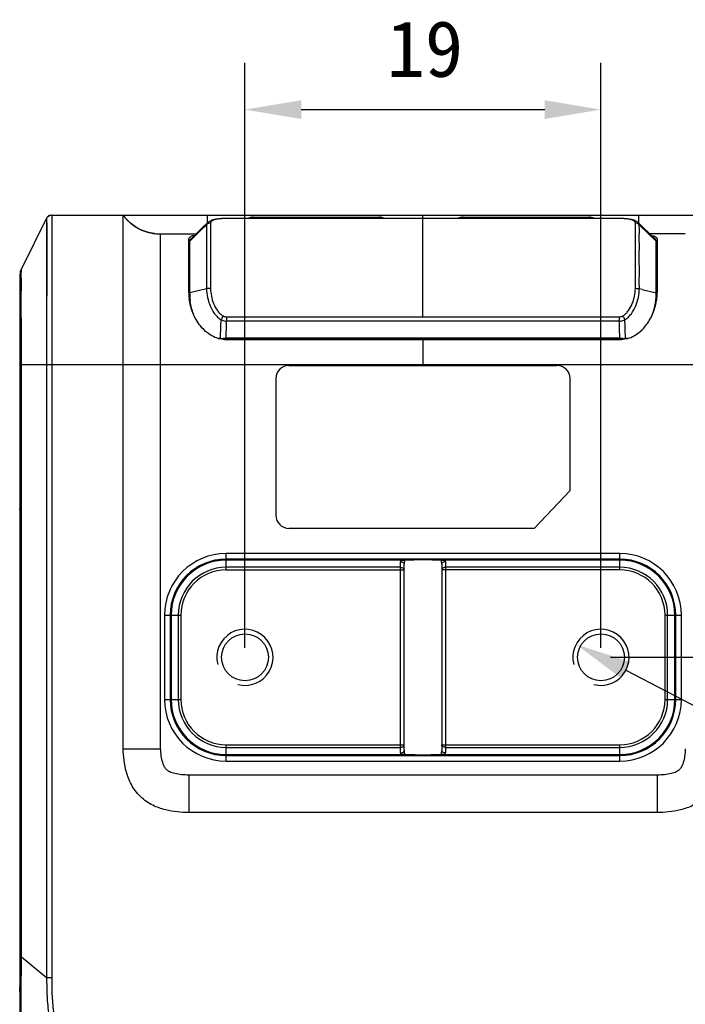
# Model space of a CAD drawing. Header units: millimetres. Extents: x 16 to 357, y 137 to 375.
# Tile 13 of 20: x 260 to 296, y 183 to 236. Entities that reach past the tile are written whole.
import ezdxf

# ---------------------------------------------------------------- set-up
doc = ezdxf.new("R2010")
doc.units = ezdxf.units.MM
doc.header["$LTSCALE"] = 16.335
doc.header["$PDMODE"] = 3
doc.header["$PDSIZE"] = 8
doc.layers.get('0').update_dxf_attribs({"linetype": 'CONTINUOUS'})
doc.layers.get('Defpoints').update_dxf_attribs({"linetype": 'CONTINUOUS'})
doc.layers.add('00_COMPONENTS', color=7, linetype='CONTINUOUS')
doc.layers.add('51__DRAFT_DIMS', color=7, linetype='CONTINUOUS')
doc.styles.get("Standard").update_dxf_attribs({"font": 'simfang.ttf'})
doc.dimstyles.new('DIMSTYLE_3', dxfattribs={"dimtxt": 3, "dimasz": 3, "dimexe": 2.5, "dimexo": 0.5, "dimgap": 0.75, "dimtad": 1, "dimdsep": 46, "dimtxsty": 'STANDARD', "dimblk": '_FILLED', "dimblk1": '_FILLED', "dimblk2": '_FILLED', "dimcen": 0.09, "dimclrt": 3, "dimazin": 2, "dimtp": 0.2, "dimtm": 0.2, "dimtfac": 1, "dimtofl": 0, "dimtmove": 0, "dimatfit": 3, "dimldrblk": '_FILLED', "dimfxl": 1, "dimtolj": 1, "dimarcsym": 0})
doc.dimstyles.new('DIMSTYLE_4', dxfattribs={"dimtxt": 3, "dimasz": 3, "dimexe": 2.5, "dimexo": 0.5, "dimgap": 0.75, "dimtad": 1, "dimdec": 1, "dimdsep": 46, "dimtxsty": 'STANDARD', "dimblk": '_FILLED', "dimblk1": '_FILLED', "dimblk2": '_FILLED', "dimcen": 0.09, "dimclrt": 3, "dimazin": 2, "dimtp": 0.2, "dimtm": 0.2, "dimtfac": 1, "dimtdec": 1, "dimtofl": 0, "dimtmove": 0, "dimatfit": 3, "dimldrblk": '_FILLED', "dimfxl": 1, "dimtolj": 1, "dimarcsym": 0})
doc.dimstyles.new('DIMSTYLE_5', dxfattribs={"dimtxt": 3, "dimasz": 3, "dimexe": 2.5, "dimexo": 0.5, "dimtad": 1, "dimdsep": 46, "dimtxsty": 'STANDARD', "dimblk": '_FILLED', "dimblk1": '_FILLED', "dimblk2": '_FILLED', "dimcen": 0.09, "dimclrt": 3, "dimazin": 2, "dimtp": 0.1, "dimtm": 0.1, "dimtfac": 1, "dimtofl": 0, "dimtmove": 0, "dimatfit": 1, "dimldrblk": '_FILLED', "dimfxl": 1, "dimtolj": 1, "dimarcsym": 0})

# ---------------------------------------------------------------- blocks, each defined once
blk = doc.blocks.new('_FILLED')
at = {"color": 0, "linetype": 'ByBlock'}
blk.add_solid([(0, 0), (-1, 0.167), (-1, -0.167)], dxfattribs=at)
blk = doc.blocks.new('*D62')
at = {"layer": '51__DRAFT_DIMS', "color": 0, "lineweight": -2}
for p, q in [((272.217, 202.39), (272.217, 233.641)), ((291.217, 202.39), (291.217, 233.641)), ((275.217, 231.141), (288.217, 231.141))]:
    blk.add_line(p, q, dxfattribs=at)
at = {"layer": 'Defpoints', "color": 0}
for p in [(291.217, 231.141), (272.217, 201.89), (291.217, 201.89)]:
    blk.add_point(p, dxfattribs=at)
at = {"layer": '51__DRAFT_DIMS', "color": 0, "linetype": 'ByBlock', "lineweight": -2, "xscale": 3, "yscale": 3, "zscale": 3, "rotation": 180}
blk.add_blockref('_FILLED', (272.217, 231.141), dxfattribs=at)
at = {"layer": '51__DRAFT_DIMS', "color": 0, "linetype": 'ByBlock', "lineweight": -2, "xscale": 3, "yscale": 3, "zscale": 3}
blk.add_blockref('_FILLED', (291.217, 231.141), dxfattribs=at)
at = {"layer": '51__DRAFT_DIMS', "color": 3, "insert": (281.82, 235.891), "char_height": 3, "attachment_point": 2, "line_spacing_factor": 0.9}
blk.add_mtext('\\A1;19', dxfattribs=at)
blk = doc.blocks.new('*D63')
at = {"layer": '51__DRAFT_DIMS', "color": 0, "lineweight": -2}
for p, q in [((302.032, 225.502), (314.2, 225.502)), ((311.7, 222.502), (311.7, 204.89)), ((291.717, 201.89), (314.2, 201.89))]:
    blk.add_line(p, q, dxfattribs=at)
at = {"layer": 'Defpoints', "color": 0}
for p in [(301.532, 225.502), (291.217, 201.89), (311.7, 201.89)]:
    blk.add_point(p, dxfattribs=at)
at = {"layer": '51__DRAFT_DIMS', "color": 0, "linetype": 'ByBlock', "lineweight": -2, "xscale": 3, "yscale": 3, "zscale": 3}
for p, rotation in [((311.7, 225.502), 90), ((311.7, 201.89), 270)]:
    blk.add_blockref('_FILLED', p, dxfattribs=dict(at, rotation=rotation))
at = {"layer": '51__DRAFT_DIMS', "color": 3, "insert": (306.95, 213.664), "char_height": 3, "attachment_point": 2, "rotation": 90, "line_spacing_factor": 0.9}
blk.add_mtext('\\A1;23.6', dxfattribs=at)
blk = doc.blocks.new('*D64')
at = {"layer": '51__DRAFT_DIMS', "color": 0, "lineweight": -2}
for p in [(292.547, 201.196), (333.525, 194.327)]:
    blk.add_line(p, (305.727, 194.327), dxfattribs=at)
at = {"layer": 'Defpoints', "color": 0}
for p in [(289.887, 202.583), (292.547, 201.196)]:
    blk.add_point(p, dxfattribs=at)
at = {"layer": '51__DRAFT_DIMS', "color": 0, "linetype": 'ByBlock', "lineweight": -2, "xscale": 3, "yscale": 3, "zscale": 3, "rotation": 152.4718467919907}
blk.add_blockref('_FILLED', (289.887, 202.583), dxfattribs=at)
at = {"layer": '51__DRAFT_DIMS', "color": 3, "insert": (316.234, 198.952), "char_height": 3, "attachment_point": 1, "line_spacing_factor": 0.9}
blk.add_mtext('\\A1;{2-M3{\\fgdt;x}3.5}', dxfattribs=at)

msp = doc.modelspace()

# ---------------------------------------------------------------- linework, layer by layer
at = {"layer": '00_COMPONENTS', "color": 7}
for p, q in [((261.634, 225.33632), (260.28585, 222.64001)), ((261.90233, 225.50216), (301.53155, 225.50216)), ((265.71692, 197.00216), (265.71692, 225.50217)), ((265.74472, 225.46567), (265.73358, 225.48016)), ((265.75594, 225.45126), (265.74472, 225.46567)), ((265.76723, 225.43693), (265.75594, 225.45126)), ((265.77859, 225.42268), (265.76723, 225.43693)), ((265.79004, 225.40852), (265.77859, 225.42268)), ((265.80155, 225.39444), (265.79004, 225.40852)), ((265.81314, 225.38045), (265.80155, 225.39444)), ((265.82481, 225.36655), (265.81314, 225.38045)), ((265.83655, 225.35274), (265.82481, 225.36655)), ((265.84836, 225.33902), (265.83655, 225.35274)), ((265.86024, 225.32539), (265.84836, 225.33902)), ((265.8722, 225.31186), (265.86024, 225.32539)), ((265.88422, 225.29842), (265.8722, 225.31186)), ((265.89632, 225.28509), (265.88422, 225.29842)), ((265.90848, 225.27184), (265.89632, 225.28509)), ((265.92071, 225.2587), (265.90848, 225.27184)), ((265.93302, 225.24566), (265.92071, 225.2587)), ((265.94539, 225.23272), (265.93302, 225.24566)), ((265.95782, 225.21989), (265.94539, 225.23272)), ((265.97032, 225.20716), (265.95782, 225.21989)), ((265.98289, 225.19453), (265.97032, 225.20716)), ((265.99552, 225.18202), (265.98289, 225.19453)), ((266.00822, 225.16961), (265.99552, 225.18202)), ((266.02098, 225.15731), (266.00822, 225.16961)), ((266.0338, 225.14511), (266.02098, 225.15731)), ((266.04668, 225.13303), (266.0338, 225.14511)), ((266.05962, 225.12106), (266.04668, 225.13303)), ((266.07262, 225.10921), (266.05962, 225.12106)), ((266.08568, 225.09746), (266.07262, 225.10921)), ((266.0988, 225.08584), (266.08568, 225.09746)), ((266.11198, 225.07432), (266.0988, 225.08584)), ((266.12521, 225.06292), (266.11198, 225.07432)), ((270.21368, 225.09185), (269.97587, 224.86158)), ((272.65903, 225.40216), (279.37489, 225.40216)), ((283.85899, 225.40216), (290.57485, 225.40216)), ((293.45778, 224.86181), (293.22025, 225.09181)), ((266.1385, 225.05164), (266.12521, 225.06292)), ((266.15184, 225.04048), (266.1385, 225.05164)), ((266.16523, 225.02943), (266.15184, 225.04048)), ((266.17868, 225.0185), (266.16523, 225.02943)), ((266.19218, 225.00769), (266.17868, 225.0185)), ((266.20573, 224.997), (266.19218, 225.00769)), ((266.21932, 224.98643), (266.20573, 224.997)), ((266.23297, 224.97598), (266.21932, 224.98643)), ((266.24667, 224.96565), (266.23297, 224.97598)), ((266.26041, 224.95545), (266.24667, 224.96565)), ((266.2742, 224.94536), (266.26041, 224.95545)), ((266.28803, 224.9354), (266.2742, 224.94536)), ((266.3019, 224.92556), (266.28803, 224.9354)), ((266.31582, 224.91584), (266.3019, 224.92556)), ((266.32978, 224.90625), (266.31582, 224.91584)), ((266.34378, 224.89677), (266.32978, 224.90625)), ((266.35782, 224.88743), (266.34378, 224.89677)), ((266.37189, 224.8782), (266.35782, 224.88743)), ((266.38601, 224.8691), (266.37189, 224.8782)), ((266.40016, 224.86012), (266.38601, 224.8691)), ((266.41434, 224.85127), (266.40016, 224.86012)), ((266.42856, 224.84254), (266.41434, 224.85127)), ((266.44281, 224.83394), (266.42856, 224.84254)), ((266.4571, 224.82546), (266.44281, 224.83394)), ((266.47141, 224.8171), (266.4571, 224.82546)), ((266.48575, 224.80887), (266.47141, 224.8171)), ((266.50012, 224.80076), (266.48575, 224.80887)), ((266.51452, 224.79277), (266.50012, 224.80076)), ((266.52895, 224.78491), (266.51452, 224.79277)), ((266.54339, 224.77717), (266.52895, 224.78491)), ((266.55787, 224.76956), (266.54339, 224.77717)), ((266.57236, 224.76206), (266.55787, 224.76956)), ((266.58688, 224.75469), (266.57236, 224.76206)), ((266.60141, 224.74745), (266.58688, 224.75469)), ((266.61596, 224.74032), (266.60141, 224.74745)), ((266.63052, 224.73332), (266.61596, 224.74032)), ((266.64509, 224.72645), (266.63052, 224.73332)), ((266.65966, 224.7197), (266.64509, 224.72645)), ((266.67425, 224.71307), (266.65966, 224.7197)), ((266.68883, 224.70657), (266.67425, 224.71307)), ((266.70343, 224.70019), (266.68883, 224.70657)), ((266.71802, 224.69393), (266.70343, 224.70019)), ((266.73261, 224.68779), (266.71802, 224.69393)), ((266.74721, 224.68177), (266.73261, 224.68779)), ((266.7618, 224.67588), (266.74721, 224.68177)), ((266.77638, 224.6701), (266.7618, 224.67588)), ((266.79097, 224.66444), (266.77638, 224.6701)), ((266.80554, 224.6589), (266.79097, 224.66444)), ((266.82011, 224.65347), (266.80554, 224.6589)), ((266.83466, 224.64816), (266.82011, 224.65347)), ((266.84921, 224.64297), (266.83466, 224.64816)), ((266.86374, 224.63789), (266.84921, 224.64297)), ((266.87826, 224.63293), (266.86374, 224.63789)), ((266.89276, 224.62807), (266.87826, 224.63293)), ((266.90725, 224.62333), (266.89276, 224.62807)), ((266.92172, 224.61871), (266.90725, 224.62333)), ((266.93617, 224.61419), (266.92172, 224.61871)), ((266.95059, 224.60978), (266.93617, 224.61419)), ((266.965, 224.60548), (266.95059, 224.60978)), ((266.97938, 224.60128), (266.965, 224.60548)), ((266.99374, 224.5972), (266.97938, 224.60128)), ((267.00806, 224.59321), (266.99374, 224.5972)), ((267.02236, 224.58933), (267.00806, 224.59321)), ((267.03663, 224.58556), (267.02236, 224.58933)), ((267.05087, 224.58189), (267.03663, 224.58556)), ((267.06508, 224.57831), (267.05087, 224.58189)), ((267.07926, 224.57484), (267.06508, 224.57831)), ((267.0934, 224.57147), (267.07926, 224.57484)), ((267.1075, 224.56819), (267.0934, 224.57147)), ((267.12156, 224.56501), (267.1075, 224.56819)), ((267.13559, 224.56193), (267.12156, 224.56501)), ((267.14957, 224.55894), (267.13559, 224.56193)), ((267.16352, 224.55604), (267.14957, 224.55894)), ((267.17742, 224.55324), (267.16352, 224.55604)), ((267.19128, 224.55053), (267.17742, 224.55324)), ((267.20509, 224.5479), (267.19128, 224.55053)), ((267.21886, 224.54537), (267.20509, 224.5479)), ((267.23257, 224.54292), (267.21886, 224.54537)), ((269.97587, 224.86158), (269.60631, 224.50443)), ((293.82705, 224.50493), (293.45778, 224.86181)), ((267.24624, 224.54055), (267.23257, 224.54292)), ((267.25986, 224.53827), (267.24624, 224.54055)), ((267.27343, 224.53608), (267.25986, 224.53827)), ((267.28695, 224.53396), (267.27343, 224.53608)), ((267.30041, 224.53193), (267.28695, 224.53396)), ((267.31382, 224.52998), (267.30041, 224.53193)), ((267.32717, 224.52811), (267.31382, 224.52998)), ((267.34046, 224.52631), (267.32717, 224.52811)), ((267.35369, 224.52459), (267.34046, 224.52631)), ((267.36612, 224.52304), (267.35369, 224.52459)), ((267.71692, 224.50216), (269.60395, 224.50216)), ((269.21692, 221.37929), (269.21692, 224.23747)), ((269.26692, 220.86303), (269.26692, 224.13508)), ((294.11994, 224.22229), (293.82705, 224.50493)), ((295.71696, 224.50216), (293.82993, 224.50216)), ((294.16668, 224.13286), (294.16697, 224.12974)), ((294.16699, 221.31505), (294.16697, 224.12974)), ((294.21697, 224.23746), (294.21697, 221.37929)), ((269.21692, 223.43293), (269.26692, 223.43293)), ((294.16697, 223.43293), (294.21697, 223.43293)), ((260.22232, 222.45494), (260.22232, 222.43011)), ((260.25397, 222.56419), (260.24286, 222.54198)), ((269.26692, 222.92842), (269.21692, 222.92842)), ((294.21697, 222.92842), (294.16697, 222.92842)), ((260.21692, 171.65511), (260.21692, 222.34803)), ((269.2874, 220.96819), (269.28684, 220.97298)), ((269.2874, 220.96819), (269.28693, 220.97299)), ((294.16697, 220.86398), (294.16697, 221.01732)), ((270.84516, 218.92532), (270.77997, 218.92503)), ((270.78068, 218.9177), (292.65351, 218.9177)), ((270.90923, 218.92557), (270.84516, 218.92532)), ((270.90923, 218.92557), (270.9434, 218.92569)), ((270.9434, 218.92569), (271.01092, 218.92588)), ((271.01092, 218.92588), (271.07731, 218.92602)), ((271.07731, 218.92602), (271.20774, 218.92613)), ((292.22595, 218.92613), (271.20774, 218.92613)), ((292.21694, 218.85181), (271.21537, 218.85181)), ((292.22595, 218.92613), (292.29109, 218.9261)), ((292.29109, 218.9261), (292.35697, 218.92602)), ((292.35697, 218.92602), (292.42366, 218.92588)), ((292.42366, 218.92588), (292.52584, 218.92557)), ((292.55562, 218.92546), (292.52584, 218.92557)), ((292.65505, 218.92502), (292.55562, 218.92546)), ((274.56696, 217.47693), (288.86696, 217.47693)), ((273.86696, 216.77693), (273.86696, 209.47693)), ((289.56696, 210.79582), (289.56696, 216.77693)), ((289.56696, 210.79582), (287.65229, 208.77693)), ((260.20544, 209.77495), (260.20227, 209.65363)), ((260.19613, 209.08794), (260.19613, 184.91637)), ((287.65229, 208.77693), (274.56696, 208.77693)), ((280.51976, 207.08039), (271.21696, 207.08039)), ((280.71694, 196.92238), (280.71694, 206.85671)), ((282.71694, 206.85671), (282.71694, 196.92238)), ((292.21696, 207.08039), (282.91412, 207.08039)), ((268.27612, 204.13954), (268.27612, 199.63954)), ((295.15781, 199.63954), (295.15781, 204.13954)), ((271.21696, 196.6987), (280.51976, 196.6987)), ((282.91412, 196.6987), (292.21696, 196.6987)), ((294.21839, 193.60216), (269.21549, 193.60216)), ((260.19613, 184.91637), (260.19618, 184.85969)), ((260.20227, 184.35068), (260.20544, 184.22936)), ((260.21059, 184.00388), (260.21181, 183.94058)), ((260.21181, 183.94058), (260.21298, 183.87469))]:
    msp.add_line(p, q, dxfattribs=at)
at = {"layer": '00_COMPONENTS', "color": 4}
for p, q in [((261.634, 225.33632), (261.634, 184.76323)), ((261.63402, 225.33196), (261.63624, 224.88092)), ((261.665, 225.38626), (261.66583, 225.38585)), ((261.84383, 225.49584), (261.84383, 225.49678)), ((270.21693, 225.09485), (270.21693, 225.50216)), ((270.38259, 225.082), (270.38285, 221.65027)), ((271.23841, 225.32447), (271.23841, 225.32562)), ((292.19548, 225.32447), (271.23841, 225.32447)), ((274.11696, 225.40216), (274.11696, 225.32562)), ((279.31696, 225.40216), (279.31696, 225.32562)), ((281.71694, 225.32562), (281.71694, 225.50216)), ((281.71694, 220.07271), (281.71694, 225.32447)), ((283.91692, 225.40216), (283.91692, 225.32562)), ((289.11692, 225.40216), (289.11692, 225.32562)), ((292.19548, 225.32447), (292.19548, 225.32562)), ((293.05102, 221.65027), (293.0513, 225.08232)), ((293.21695, 225.50216), (293.21695, 225.09473)), ((261.63624, 224.88092), (261.63741, 224.50749)), ((269.26692, 224.11989), (270.02401, 224.85449)), ((270.02401, 224.85449), (270.17046, 224.99659)), ((293.26343, 224.99659), (294.16697, 224.11989)), ((261.63741, 224.50749), (261.63795, 224.20692)), ((261.63795, 224.20692), (261.63819, 223.86762)), ((261.63819, 223.86762), (261.63803, 223.46977)), ((260.22587, 222.45494), (260.22232, 222.45494)), ((260.24604, 222.54039), (260.24286, 222.54198)), ((260.27867, 221.42285), (260.27859, 221.47165)), ((260.27893, 221.29807), (260.27867, 221.42285)), ((270.17046, 221.57643), (269.26692, 221.3579)), ((270.17074, 221.62604), (270.17046, 221.57643)), ((270.38285, 221.65027), (270.38259, 221.59704)), ((293.05128, 221.60009), (293.05102, 221.65027)), ((293.40987, 221.541), (293.26343, 221.57643)), ((293.40986, 221.54101), (294.16697, 221.3579)), ((260.28269, 220.14559), (260.27893, 221.29807)), ((260.28181, 220.41203), (260.27945, 221.10666)), ((269.22853, 221.13715), (269.26692, 221.13715)), ((294.20545, 221.13715), (294.16697, 221.13715)), ((260.28267, 220.14562), (260.28181, 220.41203)), ((261.63469, 220.53548), (261.63412, 219.15896)), ((292.19541, 219.8451), (271.23847, 219.8451)), ((271.2385, 220.07271), (271.23851, 219.8451)), ((271.2385, 220.07271), (292.19538, 220.07271)), ((292.19538, 220.07271), (292.19537, 219.8451)), ((270.9072, 218.92584), (270.91063, 218.99702)), ((270.90923, 218.92557), (270.91222, 218.99682)), ((281.71694, 218.85181), (281.71694, 217.50214)), ((292.52584, 218.92557), (292.52275, 218.99695)), ((292.5272, 218.92575), (292.52377, 218.99707)), ((261.634, 217.71076), (261.634, 217.50216)), ((303.21696, 217.50216), (260.21692, 217.50216)), ((260.28585, 185.88008), (260.28586, 217.56781)), ((260.28585, 217.50216), (260.28585, 217.56781)), ((261.90233, 217.50216), (261.90233, 184.76323)), ((267.7181, 197.00216), (267.71692, 217.50211)), ((260.21692, 209.08794), (260.19613, 209.08794)), ((271.21696, 206.5567), (271.21696, 207.43179)), ((292.21696, 207.43179), (271.21696, 207.43179)), ((292.21696, 206.5567), (292.21696, 207.43179)), ((292.21696, 207.13189), (271.21696, 207.13189)), ((280.51694, 206.69812), (271.21696, 206.69812)), ((280.51694, 196.78096), (280.51694, 206.99813)), ((282.91694, 206.99813), (282.91694, 196.78096)), ((292.21696, 206.69812), (282.91694, 206.69812)), ((271.21696, 206.5567), (280.71694, 206.5567)), ((292.21696, 206.5567), (282.71694, 206.5567)), ((267.92472, 204.13954), (267.92472, 199.63954)), ((267.92472, 204.13954), (268.79981, 204.13954)), ((268.22461, 204.13954), (268.22461, 199.63954)), ((268.65839, 204.13954), (268.65839, 199.63954)), ((268.79981, 204.13954), (268.79981, 199.63954)), ((294.63412, 199.63954), (294.63412, 204.13954)), ((294.63412, 204.13954), (295.50921, 204.13954)), ((294.77554, 199.63954), (294.77554, 204.13954)), ((295.20931, 199.63954), (295.20931, 204.13954)), ((295.50921, 199.63954), (295.50921, 204.13954)), ((267.92472, 199.63954), (268.79981, 199.63954)), ((294.63412, 199.63954), (295.50921, 199.63954)), ((271.21696, 196.3473), (271.21696, 197.22239)), ((271.21696, 197.22239), (280.71694, 197.22239)), ((282.71694, 197.22239), (292.21696, 197.22239)), ((292.21696, 196.3473), (292.21696, 197.22239)), ((265.71692, 197.00216), (267.7181, 197.00216)), ((271.21696, 197.08097), (280.51694, 197.08097)), ((282.91694, 197.08097), (292.21696, 197.08097)), ((271.21696, 196.64719), (292.21696, 196.64719)), ((271.21696, 196.3473), (292.21696, 196.3473)), ((269.21549, 195.60216), (269.21549, 193.60216)), ((294.21839, 195.60216), (269.21549, 195.60216)), ((294.21839, 195.60216), (294.21839, 193.60216)), ((260.21692, 185.88008), (260.28585, 185.88008)), ((261.634, 184.76323), (260.28585, 185.88008)), ((260.21692, 184.91637), (260.19613, 184.91637)), ((261.90233, 184.76323), (261.634, 184.76323))]:
    msp.add_line(p, q, dxfattribs=at)
for points in [[(261.634, 225.33632), (261.634, 225.33601), (261.63401, 225.33474), (261.63402, 225.33196)], [(261.63803, 223.46977), (261.63713, 222.70875), (261.63673, 222.41528), (261.63633, 222.10671), (261.63591, 221.78433), (261.63469, 220.53548)]]:
    msp.add_lwpolyline(points, dxfattribs=at)
at = {"layer": '00_COMPONENTS', "color": 7}
for points in [[(265.73358, 225.48016), (265.72252, 225.49472), (265.71694, 225.50215)], [(271.03697, 225.32108), (271.00732, 225.31953), (270.97097, 225.31732), (270.93511, 225.31483), (270.89978, 225.31204), (270.86511, 225.30895), (270.8309, 225.30554), (270.79711, 225.3018), (270.76381, 225.29772), (270.73092, 225.29328), (270.69847, 225.28844), (270.66647, 225.28317), (270.63475, 225.27743), (270.60339, 225.27116), (270.57238, 225.26433), (270.54147, 225.25682), (270.51077, 225.24858), (270.48025, 225.2395), (270.44954, 225.22936), (270.41872, 225.218), (270.38789, 225.20527), (270.3567, 225.19074), (270.32536, 225.17418), (270.29405, 225.15529), (270.2625, 225.13336), (270.23104, 225.10786), (270.2137, 225.09187)], [(271.22488, 225.3256), (271.18933, 225.32537), (271.15322, 225.32485), (271.11679, 225.32404), (271.08038, 225.32291), (271.04411, 225.32142), (271.03692, 225.32108)], [(292.39692, 225.32108), (292.36287, 225.32256), (292.32665, 225.32377), (292.29035, 225.32467), (292.2543, 225.32526), (292.21876, 225.32557), (271.22488, 225.3256)], [(293.22023, 225.09182), (293.18837, 225.1201), (293.15385, 225.14595), (293.11934, 225.16795), (293.08522, 225.1867), (293.0511, 225.20301), (293.01718, 225.21721), (292.98368, 225.22959), (292.95011, 225.2406), (292.91652, 225.25042), (292.88305, 225.25918), (292.84927, 225.26711), (292.81512, 225.27431), (292.78074, 225.28083), (292.74589, 225.28677), (292.71059, 225.29218), (292.67486, 225.2971), (292.63855, 225.30159), (292.60169, 225.30567), (292.56434, 225.30936), (292.52631, 225.31268), (292.48765, 225.31564), (292.44836, 225.31824), (292.40826, 225.32051), (292.39695, 225.32108)], [(269.60631, 224.50443), (269.34091, 224.24829), (269.31384, 224.22218)]]:
    msp.add_lwpolyline(points, dxfattribs=at)
for centre in [(272.21696, 201.88954), (291.21696, 201.88954)]:
    msp.add_circle(centre, 1.25, dxfattribs=at)
for centre, radius, start, end in [((261.90233, 225.20216), 0.3, 90, 153.434949), ((261.84055, 225.30216), 0.19463, 90, 153.434949), ((268.09894, 227.28661), 2.97629, 216.838186, 220.809096), ((272.65903, 224.90216), 0.5, 90, 122.036877), ((279.37489, 224.90216), 0.5, 57.938111, 90), ((283.85899, 224.90216), 0.5, 90, 122.061035), ((290.57485, 224.90216), 0.5, 57.938965, 90), ((267.68743, 227.14308), 2.63967, 261.620992, 263.008286), ((267.69878, 227.23806), 2.73533, 263.014583, 265.380518), ((267.7058, 227.31954), 2.81711, 265.371669, 265.8911), ((267.71516, 227.47371), 2.97155, 265.923996, 270.033881), ((269.36831, 224.20087), 0.15575, 160.722059, 166.411797), ((269.44057, 224.0913), 0.18208, 134.104813, 139.776484), ((294.06576, 224.20091), 0.15556, 13.586309, 19.51646), ((260.8698, 222.34803), 0.65288, 153.434949, 180), ((260.41694, 222.45494), 0.19463, 153.434949, 180), ((272.06717, 221.38986), 2.85027, 180.21237, 182.398016), ((272.0163, 221.3873), 2.79934, 182.389346, 186.880884), ((272.19916, 221.31435), 2.93226, 179.986437, 186.685479), ((291.25628, 221.31217), 2.91059, 353.214109, 355.525855), ((291.21842, 221.31503), 2.94857, 355.527872, 0.000352), ((291.40645, 221.38962), 2.81067, 350.773246, 353.0662), ((291.41721, 221.38733), 2.79971, 353.086113, 357.606447), ((291.36706, 221.38986), 2.84992, 357.597765, 359.787588), ((274.56696, 216.77693), 0.7, 90, 180), ((288.86696, 216.77693), 0.7, 0, 90), ((228.1549, 210.61302), 32.0615, 358.502142, 358.628586), ((286.3843, 209.1118), 26.1881, 179.416879, 179.634482), ((282.47351, 209.1533), 22.27708, 179.16936, 179.421253), ((277.77261, 209.22372), 17.57566, 178.875956, 179.176747), ((272.95033, 209.32131), 12.75239, 178.506752, 178.889304), ((274.56696, 209.47693), 0.7, 180, 270), ((289.72688, 209.08977), 29.53075, 179.633124, 180.003552), ((271.21696, 204.13954), 2.94084, 90, 180), ((292.21696, 204.13954), 2.94084, 0, 90), ((271.21696, 199.63954), 2.94084, 180, 270), ((292.21696, 199.63954), 2.94084, 270, 0), ((289.83582, 184.91431), 29.63969, 180.105596, 180.317431), ((227.98224, 183.38646), 32.23423, 1.307469, 1.498423), ((221.65216, 183.23988), 38.566, 1.135104, 1.310582)]:
    msp.add_arc(centre, radius, start, end, dxfattribs=at)
at = {"layer": '00_COMPONENTS', "color": 4}
for centre, radius, start, end in [((271.23395, 221.65925), 3.66547, 92.852289, 94.14605), ((271.04021, 225.25375), 0.0674, 80.305816, 92.753002), ((271.21032, 222.08677), 3.23731, 91.762395, 92.811082), ((271.23798, 221.10145), 4.22302, 89.994241, 91.726376), ((292.19796, 221.24033), 4.08413, 88.200645, 90.034823), ((292.2305, 222.25769), 3.06626, 87.161583, 88.211421), ((292.39368, 225.2538), 0.06735, 87.243647, 99.699006), ((292.20047, 221.66815), 3.65656, 85.798204, 87.149046), ((354.49281, 221.62137), 94.21433, 179.8219538, 180.0910466), ((332.01848, 221.67651), 71.73994, 179.6177391, 179.8102159), ((324.99081, 221.78165), 31.72804, 180.061244, 180.3706), ((271.21696, 204.13954), 3.29225, 90, 180), ((292.21696, 204.13954), 3.29225, 0, 90), ((271.21696, 204.13954), 2.99235, 90, 180), ((271.21696, 204.13954), 2.55858, 90, 180), ((281.71781, 206.9982), 1.20087, 176.075573, 180.003365), ((282.15043, 206.8569), 1.43349, 170.764672, 180.007757), ((281.28292, 206.85686), 1.43402, 359.993896, 9.233565), ((281.71937, 206.99825), 1.19757, 359.994194, 3.932822), ((292.21696, 204.13954), 2.99235, 0, 90), ((292.21696, 204.13954), 2.55858, 0, 90), ((271.21696, 204.13954), 2.41716, 90, 180), ((292.21696, 204.13954), 2.41716, 0, 90), ((272.21696, 201.88954), 1.5, 255, 195), ((291.21696, 201.88954), 1.5, 255, 195), ((271.21696, 199.63954), 3.29225, 180, 270), ((271.21696, 199.63954), 2.99235, 180, 270), ((271.21696, 199.63954), 2.55858, 180, 270), ((271.21696, 199.63954), 2.41716, 180, 270), ((292.21696, 199.63954), 3.29225, 270, 0), ((292.21696, 199.63954), 2.99235, 270, 0), ((292.21696, 199.63954), 2.55858, 270, 0), ((292.21696, 199.63954), 2.41716, 270, 0), ((281.71577, 196.78083), 1.19883, 179.993634, 183.928116), ((282.15072, 196.92221), 1.43378, 179.993119, 189.234346), ((281.28227, 196.92228), 1.43467, 350.768586, 0.004043), ((281.71574, 196.78102), 1.2012, 356.070322, 359.997069)]:
    msp.add_arc(centre, radius, start, end, dxfattribs=at)
for points, knots in [([(261.90233, 225.50216), (261.90267, 225.49425), (261.90263, 225.46953), (261.90391, 225.41165), (261.90535, 225.30374), (261.90776, 225.12139), (261.91022, 224.84032), (261.91245, 224.43938), (261.91362, 223.65767), (261.90939, 222.46167), (261.90445, 220.87879), (261.90236, 219.20088), (261.90233, 218.06918), (261.90233, 217.50216)], [0, 0, 0, 0, 0.00296815, 0.00926412, 0.02171329, 0.04343448, 0.07765174, 0.12711926, 0.19378674, 0.37079009, 0.57561567, 0.78736714, 1, 1, 1, 1]), ([(270.21349, 225.09166), (270.20044, 225.07902), (270.17815, 225.05005), (270.17049, 225.01397), (270.17046, 224.99659)], [0, 0, 0, 0, 0.51103074, 1, 1, 1, 1]), ([(270.38259, 225.082), (270.34361, 225.08195), (270.26522, 225.06693), (270.19821, 225.02343), (270.17046, 224.99648)], [0, 0, 0, 0, 0.50192316, 1, 1, 1, 1]), ([(270.96894, 225.31513), (270.88047, 225.30872), (270.73121, 225.2926), (270.5614, 225.25255), (270.46744, 225.20796), (270.4202, 225.1724), (270.3895, 225.13012), (270.38266, 225.09764), (270.38259, 225.082)], [0, 0, 0, 0, 0.39546726, 0.66914191, 0.77189979, 0.8570821, 0.93028396, 1, 1, 1, 1]), ([(293.0513, 225.08232), (293.05121, 225.09791), (293.04428, 225.13025), (293.0137, 225.17237), (292.96665, 225.20782), (292.87322, 225.25227), (292.70451, 225.29227), (292.55622, 225.30842), (292.46838, 225.31488)], [0, 0, 0, 0, 0.0698695, 0.14324236, 0.22857949, 0.331441, 0.60511578, 1, 1, 1, 1]), ([(293.26343, 224.99648), (293.23568, 225.02343), (293.16866, 225.06693), (293.09028, 225.08195), (293.05129, 225.082)], [0, 0, 0, 0, 0.4980768, 1, 1, 1, 1]), ([(293.26344, 224.99658), (293.26341, 225.01397), (293.25573, 225.05005), (293.23344, 225.07902), (293.2204, 225.09166)], [0, 0, 0, 0, 0.4891089, 1, 1, 1, 1]), ([(270.17046, 224.99659), (270.17184, 224.9538), (270.17091, 224.85678), (270.16925, 224.69267), (270.17028, 224.48996), (270.17144, 224.24539), (270.1697, 223.95776), (270.16994, 223.62879), (270.17148, 223.26299), (270.17065, 223.0074), (270.17026, 222.87451)], [0, 0, 0, 0, 0.06052287, 0.13711562, 0.23203368, 0.34708009, 0.48287506, 0.63866185, 0.81214454, 1, 1, 1, 1]), ([(293.26387, 222.78878), (293.26351, 222.9268), (293.26245, 223.19262), (293.26356, 223.57346), (293.26448, 223.91657), (293.26247, 224.21673), (293.26342, 224.47169), (293.2647, 224.68244), (293.26304, 224.85237), (293.262, 224.95255), (293.26343, 224.99659)], [0, 0, 0, 0, 0.18754117, 0.36120699, 0.51748012, 0.65376058, 0.76906918, 0.86392504, 0.94012005, 1, 1, 1, 1]), ([(267.71692, 217.50214), (267.71711, 218.03139), (267.71491, 218.81959), (267.71514, 219.86242), (267.71674, 220.623), (267.71719, 221.35821), (267.71558, 222.04942), (267.71399, 222.67378), (267.71733, 223.14146), (267.71636, 223.46513), (267.71446, 223.71439), (267.71496, 223.92741), (267.71629, 224.10719), (267.71686, 224.20802), (267.717, 224.28914), (267.71668, 224.35293), (267.71605, 224.40186), (267.7155, 224.43838), (267.71491, 224.46436), (267.71525, 224.48204), (267.71517, 224.49255), (267.71661, 224.49887), (267.71605, 224.50097), (267.71706, 224.50213), (267.71692, 224.50216)], [0, 0, 0, 0, 0.2268133, 0.33779514, 0.44691359, 0.55276908, 0.65287849, 0.74314119, 0.82034372, 0.85331122, 0.8818548, 0.9271695, 0.94460056, 0.95890446, 0.97038039, 0.97936478, 0.98624015, 0.99135945, 0.99500062, 0.9974122, 0.99886673, 0.99963096, 0.99993843, 1, 1, 1, 1]), ([(260.28013, 222.15513), (260.28051, 222.21094), (260.28128, 222.30731), (260.28273, 222.43213), (260.28382, 222.51825), (260.28495, 222.5764), (260.28504, 222.60831), (260.28607, 222.63057), (260.28543, 222.63462), (260.28605, 222.6404), (260.28585, 222.64001)], [0, 0, 0, 0, 0.34527628, 0.59684786, 0.77032235, 0.88231307, 0.94822331, 0.98273322, 0.9972525, 1, 1, 1, 1]), ([(270.17026, 222.87451), (270.16967, 222.67123), (270.16954, 222.25507), (270.17177, 221.83891), (270.17074, 221.62604)], [0, 0, 0, 0, 0.48848189, 1, 1, 1, 1]), ([(293.26278, 221.74773), (293.26255, 221.9246), (293.26418, 222.27161), (293.2643, 222.61863), (293.26387, 222.78878)], [0, 0, 0, 0, 0.50966849, 1, 1, 1, 1]), ([(270.17046, 221.57643), (270.17019, 221.41992), (270.20532, 221.10443), (270.34543, 220.64933), (270.53929, 220.29731), (270.74991, 220.05638), (270.87843, 219.95801), (270.94852, 219.91966)], [0, 0, 0, 0, 0.24696431, 0.49672984, 0.74785906, 0.87393745, 1, 1, 1, 1]), ([(270.38259, 221.59704), (270.34428, 221.59713), (270.27311, 221.5941), (270.20241, 221.58403), (270.17046, 221.57643)], [0, 0, 0, 0, 0.53838498, 1, 1, 1, 1]), ([(270.38259, 221.59704), (270.38252, 221.45862), (270.41271, 221.17975), (270.53255, 220.77643), (270.69759, 220.4621), (270.87792, 220.2444), (270.98952, 220.15414), (271.05157, 220.12039)], [0, 0, 0, 0, 0.24705584, 0.49672887, 0.74783661, 0.87393789, 1, 1, 1, 1]), ([(292.38231, 220.12039), (292.44446, 220.1542), (292.55625, 220.24466), (292.73681, 220.46284), (292.90191, 220.77783), (293.02181, 221.18199), (293.05131, 221.46142), (293.05128, 221.60009)], [0, 0, 0, 0, 0.126063, 0.25216153, 0.50326252, 0.75292564, 1, 1, 1, 1]), ([(292.48536, 219.91966), (292.55545, 219.958), (292.68396, 220.05638), (292.89458, 220.29729), (293.08844, 220.6493), (293.22859, 221.10439), (293.26366, 221.41991), (293.26342, 221.57643)], [0, 0, 0, 0, 0.12606003, 0.25213201, 0.50324891, 0.75300647, 1, 1, 1, 1]), ([(293.0513, 221.59704), (293.0896, 221.59721), (293.16077, 221.59429), (293.23147, 221.5843), (293.26343, 221.57673)], [0, 0, 0, 0, 0.53841425, 1, 1, 1, 1]), ([(260.28586, 217.56781), (260.2859, 217.7838), (260.28582, 218.64306), (260.28474, 219.50232), (260.28269, 220.14559)], [0, 0, 0, 0, 0.25137093, 1, 1, 1, 1]), ([(270.91063, 218.99702), (270.9177, 219.14862), (270.92811, 219.45621), (270.93282, 219.76449), (270.94776, 219.91988)], [0, 0, 0, 0, 0.49295204, 1, 1, 1, 1]), ([(270.94852, 219.91964), (271.01495, 219.88453), (271.11317, 219.85301), (271.2133, 219.84551), (271.23847, 219.8451)], [0, 0, 0, 0, 0.74905693, 1, 1, 1, 1]), ([(271.05157, 220.12039), (271.04194, 220.10244), (271.0067, 220.03598), (270.97238, 219.96902), (270.94855, 219.91962)], [0, 0, 0, 0, 0.2709029, 1, 1, 1, 1]), ([(271.20754, 218.92613), (271.21479, 219.08012), (271.22589, 219.38635), (271.22585, 219.69328), (271.23824, 219.84511)], [0, 0, 0, 0, 0.50297538, 1, 1, 1, 1]), ([(292.19541, 219.8451), (292.22058, 219.84551), (292.32071, 219.85301), (292.41893, 219.88454), (292.48536, 219.91965)], [0, 0, 0, 0, 0.25092136, 1, 1, 1, 1]), ([(292.22624, 218.92613), (292.219, 219.08012), (292.20792, 219.38635), (292.20786, 219.69327), (292.19555, 219.84511)], [0, 0, 0, 0, 0.50297758, 1, 1, 1, 1]), ([(292.38231, 220.12039), (292.39194, 220.10244), (292.42719, 220.03599), (292.46156, 219.96906), (292.48532, 219.91964)], [0, 0, 0, 0, 0.27089831, 1, 1, 1, 1]), ([(292.52377, 218.99707), (292.5167, 219.14868), (292.5063, 219.4563), (292.50152, 219.76461), (292.4866, 219.92002)], [0, 0, 0, 0, 0.49292556, 1, 1, 1, 1]), ([(280.51694, 206.99813), (280.54267, 206.99813), (280.59263, 206.99129), (280.65822, 206.96188), (280.70467, 206.91562), (280.71694, 206.87543), (280.71694, 206.85671)], [0, 0, 0, 0, 0.28765674, 0.55540705, 0.79072013, 1, 1, 1, 1]), ([(280.51694, 206.69812), (280.54271, 206.69812), (280.5927, 206.69139), (280.65817, 206.66179), (280.70477, 206.6157), (280.71694, 206.57544), (280.71694, 206.5567)], [0, 0, 0, 0, 0.28796254, 0.5553395, 0.79053128, 1, 1, 1, 1]), ([(282.91694, 206.99813), (282.89121, 206.99813), (282.84125, 206.99129), (282.77567, 206.96188), (282.72922, 206.91562), (282.71694, 206.87543), (282.71694, 206.85671)], [0, 0, 0, 0, 0.28765674, 0.55540705, 0.79072012, 1, 1, 1, 1]), ([(282.91694, 206.69812), (282.89118, 206.69812), (282.84119, 206.69139), (282.77572, 206.66179), (282.72911, 206.6157), (282.71694, 206.57544), (282.71694, 206.5567)], [0, 0, 0, 0, 0.28795265, 0.55532074, 0.79053006, 1, 1, 1, 1]), ([(280.51694, 197.08097), (280.5427, 197.08097), (280.5927, 197.0877), (280.65816, 197.1173), (280.70477, 197.16339), (280.71694, 197.20365), (280.71694, 197.22239)], [0, 0, 0, 0, 0.28795265, 0.55532074, 0.79053006, 1, 1, 1, 1]), ([(282.91694, 197.08097), (282.89118, 197.08097), (282.84118, 197.0877), (282.77572, 197.1173), (282.72911, 197.16339), (282.71694, 197.20365), (282.71694, 197.22239)], [0, 0, 0, 0, 0.28796254, 0.5553395, 0.79053128, 1, 1, 1, 1]), ([(269.21549, 195.60216), (269.08422, 195.60216), (268.83523, 195.61226), (268.5379, 195.65751), (268.33357, 195.71645), (268.18505, 195.77562), (268.03606, 195.86683), (267.9346, 196.00632), (267.86972, 196.14473), (267.80184, 196.33917), (267.74356, 196.62823), (267.72344, 196.87255), (267.7181, 197.00216)], [0, 0, 0, 0, 0.16280375, 0.30860105, 0.37167674, 0.42603228, 0.50693555, 0.58419699, 0.6357759, 0.69643918, 0.83912223, 1, 1, 1, 1]), ([(280.51694, 196.78096), (280.54267, 196.78096), (280.59263, 196.7878), (280.65822, 196.81721), (280.70467, 196.86347), (280.71694, 196.90366), (280.71694, 196.92238)], [0, 0, 0, 0, 0.28765674, 0.55540705, 0.79072012, 1, 1, 1, 1]), ([(282.91694, 196.78096), (282.89121, 196.78096), (282.84125, 196.7878), (282.77567, 196.81721), (282.72922, 196.86347), (282.71694, 196.90366), (282.71694, 196.92238)], [0, 0, 0, 0, 0.28765673, 0.55540704, 0.79072012, 1, 1, 1, 1]), ([(295.71581, 197.00231), (295.71052, 196.87266), (295.69019, 196.6284), (295.63226, 196.33917), (295.56405, 196.1447), (295.49908, 196.00634), (295.39793, 195.86677), (295.24894, 195.77584), (295.10045, 195.71655), (294.89607, 195.65745), (294.59866, 195.61228), (294.34967, 195.60216), (294.21839, 195.60216)], [0, 0, 0, 0, 0.16091044, 0.30352857, 0.36430834, 0.41596466, 0.49304795, 0.57387918, 0.6282672, 0.69140393, 0.83719504, 1, 1, 1, 1]), ([(260.28694, 181.86946), (260.28666, 182.00769), (260.28345, 182.29505), (260.2816, 182.74188), (260.28153, 183.21875), (260.28161, 183.90172), (260.28052, 184.79176), (260.28923, 185.51356), (260.28585, 185.88008)], [0, 0, 0, 0, 0.1033931, 0.21496119, 0.33423153, 0.46010164, 0.72582332, 1, 1, 1, 1]), ([(261.634, 184.76323), (261.6338, 184.43586), (261.63831, 183.78075), (261.70073, 183.12804), (261.74373, 182.80356)], [0, 0, 0, 0, 0.50004137, 1, 1, 1, 1]), ([(261.90233, 184.76323), (261.90233, 184.442), (261.90862, 183.79912), (261.97251, 183.15889), (262.01586, 182.84063)], [0, 0, 0, 0, 0.50003287, 1, 1, 1, 1]), ([(260.21645, 184.29602), (260.21404, 184.3003), (260.20576, 184.31735), (260.2019, 184.33665), (260.20227, 184.35068)], [0, 0, 0, 0, 0.2589945, 1, 1, 1, 1])]:
    msp.add_open_spline(points, degree=3, knots=knots, dxfattribs=at)
at = {"layer": '00_COMPONENTS', "color": 7}
for points in [[(267.30278, 224.53158), (266.72485, 224.61674), (266.23933, 224.8867), (265.84621, 225.34148)], [(269.2677, 224.13913), (269.27033, 224.15196), (269.27451, 224.16458), (269.28025, 224.17635)], [(269.28025, 224.17635), (269.28592, 224.18801), (269.29318, 224.19898), (269.30154, 224.20889)], [(294.1367, 224.20334), (294.13158, 224.21001), (294.12594, 224.21629), (294.11993, 224.22216)], [(294.15611, 224.17012), (294.15112, 224.18193), (294.1445, 224.19316), (294.1367, 224.20334)], [(294.1665, 224.13281), (294.16457, 224.14557), (294.16113, 224.15822), (294.15611, 224.17012)], [(271.21536, 218.85181), (271.1023, 218.85181), (270.98839, 218.86452), (270.87844, 218.89084)], [(292.55544, 218.89083), (292.44549, 218.86452), (292.33158, 218.85181), (292.21852, 218.85181)]]:
    msp.add_open_spline(points, degree=3, dxfattribs=at)
for points, knots in [([(269.32307, 224.35716), (269.29939, 224.34479), (269.25707, 224.31706), (269.22887, 224.27392), (269.22129, 224.25229)], [0, 0, 0, 0, 0.53831079, 1, 1, 1, 1]), ([(269.5173, 224.41879), (269.48059, 224.41145), (269.41429, 224.39564), (269.35023, 224.37135), (269.32307, 224.35716)], [0, 0, 0, 0, 0.54987484, 1, 1, 1, 1]), ([(293.91657, 224.41879), (293.95327, 224.41145), (294.01955, 224.39565), (294.08358, 224.37137), (294.11074, 224.35719)], [0, 0, 0, 0, 0.54987292, 1, 1, 1, 1]), ([(294.11074, 224.35719), (294.13434, 224.34487), (294.17651, 224.31727), (294.20474, 224.2744), (294.21238, 224.25289)], [0, 0, 0, 0, 0.53832951, 1, 1, 1, 1]), ([(269.21692, 223.44554), (269.22236, 223.44723), (269.23763, 223.44954), (269.25286, 223.45125), (269.26248, 223.45216)], [0, 0, 0, 0, 0.37101887, 1, 1, 1, 1]), ([(294.16785, 223.4525), (294.17827, 223.45155), (294.19468, 223.44976), (294.21115, 223.44734), (294.21697, 223.44554)], [0, 0, 0, 0, 0.63221789, 1, 1, 1, 1]), ([(270.21675, 219.21351), (270.0758, 219.32279), (269.76013, 219.64333), (269.40629, 220.26883), (269.26888, 220.78922), (269.23712, 221.05193)], [0, 0, 0, 0, 0.25132233, 0.62708649, 1, 1, 1, 1]), ([(269.51289, 220.11348), (269.4847, 220.18204), (269.38127, 220.4585), (269.31353, 220.74873), (269.2874, 220.96819)], [0, 0, 0, 0, 0.25117182, 1, 1, 1, 1]), ([(293.21719, 219.21357), (293.35054, 219.31694), (293.65105, 219.61786), (293.99651, 220.20334), (294.14058, 220.69142), (294.18076, 220.93895)], [0, 0, 0, 0, 0.25113582, 0.62674454, 1, 1, 1, 1]), ([(293.92229, 220.11665), (293.95031, 220.18497), (294.0531, 220.46048), (294.12046, 220.74962), (294.14649, 220.96826)], [0, 0, 0, 0, 0.2511693, 1, 1, 1, 1]), ([(270.87844, 218.89084), (270.75843, 218.91958), (270.52379, 219.00371), (270.31429, 219.13788), (270.21675, 219.21351)], [0, 0, 0, 0, 0.49994041, 1, 1, 1, 1]), ([(292.55543, 218.89083), (292.67546, 218.91958), (292.91014, 219.0037), (293.11963, 219.13794), (293.21719, 219.21357)], [0, 0, 0, 0, 0.49994602, 1, 1, 1, 1]), ([(280.51976, 207.08039), (280.56907, 207.08039), (280.64095, 207.08186), (280.71306, 207.08395), (280.73552, 207.08696)], [0, 0, 0, 0, 0.68513194, 1, 1, 1, 1]), ([(280.73552, 207.08696), (280.75124, 207.08907), (280.79207, 207.09211), (280.86637, 207.09597), (280.96584, 207.0994), (281.1396, 207.10374), (281.39246, 207.1072), (281.71694, 207.10861), (282.04142, 207.1072), (282.29429, 207.10374), (282.46805, 207.0994), (282.56752, 207.09597), (282.64181, 207.09211), (282.68264, 207.08907), (282.69836, 207.08696)], [0, 0, 0, 0, 0.02422546, 0.06249306, 0.11367763, 0.17625942, 0.32803127, 0.50000041, 0.67196953, 0.82374127, 0.88632304, 0.93750753, 0.97577482, 1, 1, 1, 1]), ([(282.69836, 207.08696), (282.72082, 207.08395), (282.79293, 207.08186), (282.86481, 207.08039), (282.91412, 207.08039)], [0, 0, 0, 0, 0.31484706, 1, 1, 1, 1]), ([(269.21549, 193.60216), (269.01431, 193.60216), (268.59727, 193.62059), (267.94774, 193.72716), (267.38945, 193.92451), (266.94859, 194.18351), (266.63267, 194.44421), (266.36284, 194.75257), (266.15313, 195.08774), (265.99782, 195.42676), (265.85497, 195.86007), (265.75288, 196.38479), (265.72257, 196.80106), (265.71692, 197.00216)], [0, 0, 0, 0, 0.10858486, 0.22487947, 0.35424303, 0.42537586, 0.49992208, 0.57431899, 0.64553556, 0.71256366, 0.775112, 0.89141819, 1, 1, 1, 1]), ([(280.73552, 196.69213), (280.71306, 196.69514), (280.64095, 196.69723), (280.56907, 196.6987), (280.51976, 196.6987)], [0, 0, 0, 0, 0.31485847, 1, 1, 1, 1]), ([(282.69836, 196.69213), (282.68264, 196.69002), (282.64181, 196.68698), (282.56752, 196.68312), (282.46805, 196.67969), (282.29429, 196.67534), (282.04142, 196.67189), (281.71694, 196.67048), (281.39246, 196.67189), (281.1396, 196.67534), (280.96584, 196.67969), (280.86637, 196.68312), (280.79207, 196.68698), (280.75124, 196.69002), (280.73552, 196.69213)], [0, 0, 0, 0, 0.02422527, 0.0624927, 0.11367717, 0.17625891, 0.32803073, 0.49999994, 0.6719692, 0.82374109, 0.88632294, 0.93750749, 0.97577481, 1, 1, 1, 1]), ([(282.91412, 196.6987), (282.86481, 196.6987), (282.79293, 196.69723), (282.72082, 196.69514), (282.69836, 196.69213)], [0, 0, 0, 0, 0.68515436, 1, 1, 1, 1]), ([(297.71696, 197.00216), (297.71122, 196.80106), (297.6809, 196.38466), (297.55566, 195.73865), (297.34281, 195.18609), (297.07129, 194.75293), (296.8014, 194.44436), (296.48522, 194.18343), (296.04452, 193.92418), (295.48602, 193.72736), (294.83671, 193.62054), (294.4196, 193.60216), (294.21839, 193.60216)], [0, 0, 0, 0, 0.10860426, 0.22494101, 0.35422219, 0.42545862, 0.49997582, 0.57452469, 0.64576959, 0.77505224, 0.8913826, 1, 1, 1, 1]), ([(260.19659, 184.7501), (260.19679, 184.71323), (260.19781, 184.58008), (260.19975, 184.44693), (260.20227, 184.35068)], [0, 0, 0, 0, 0.27692702, 1, 1, 1, 1])]:
    msp.add_open_spline(points, degree=3, knots=knots, dxfattribs=at)
at = {"layer": '00_COMPONENTS', "color": 4}
for points in [[(271.05157, 220.12039), (271.10806, 220.08967), (271.17419, 220.07271), (271.2385, 220.07271)], [(292.19538, 220.07271), (292.25969, 220.07271), (292.32582, 220.08966), (292.38231, 220.12039)], [(260.2048, 209.67846), (260.20294, 209.67035), (260.20205, 209.66195), (260.20227, 209.65363)], [(260.20798, 209.79979), (260.20612, 209.79167), (260.20523, 209.78327), (260.20544, 209.77495)], [(260.20798, 184.20452), (260.20612, 184.21264), (260.20523, 184.22104), (260.20544, 184.22936)], [(260.21692, 184.17979), (260.213, 184.18763), (260.20994, 184.19598), (260.20798, 184.20452)]]:
    msp.add_open_spline(points, degree=3, dxfattribs=at)

# ---------------------------------------------------------------- dimensions: what is measured, and where the dimension line sits
at = {"layer": '51__DRAFT_DIMS', "color": 4}
dim = msp.add_linear_dim(base=(291.21696, 231.14067), p1=(272.21696, 201.88954), p2=(291.21696, 201.88954), dimstyle='DIMSTYLE_3', dxfattribs=at)
dim.commit()
dim.dimension.update_dxf_attribs({"geometry": '*D62', "text_midpoint": (281.81951, 231.14067), "dimtype": 160})
dim = msp.add_linear_dim(base=(311.70038, 201.88954), p1=(301.53155, 225.50216), p2=(291.21696, 201.88954), angle=270, dimstyle='DIMSTYLE_4', dxfattribs=at)
dim.commit()
dim.dimension.update_dxf_attribs({"geometry": '*D63', "text_midpoint": (311.70038, 213.66361), "dimtype": 160})
dim = msp.add_diameter_dim_2p(p1=(292.54714, 201.19627), p2=(289.88679, 202.58282), text='{2-M<>{\\fgdt;x}3.5}', dimstyle='DIMSTYLE_5', override={"dimtih": 1, "dimtoh": 1, "dimpost": '<>'}, dxfattribs=at)
dim.commit()
dim.dimension.update_dxf_attribs({"geometry": '*D64', "text_midpoint": (324.87959, 194.32723), "dimtype": 163})

doc.saveas('drawing.dxf')
